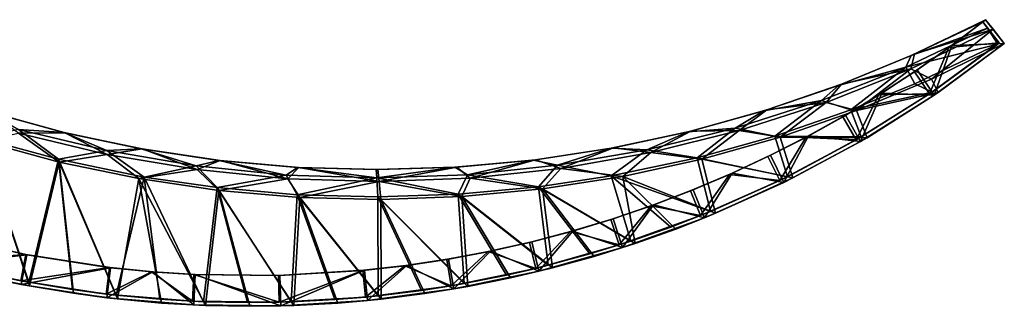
# Model space of a CAD drawing. Header units: metres. Extents: x -1653 to 1, y -1072 to 0.
# Tile 3 of 3: x -826 to 1, y -1072 to -832. Entities that reach past the tile are written whole.
import ezdxf

# ---------------------------------------------------------------- set-up
doc = ezdxf.new("R2010")
doc.units = ezdxf.units.M

msp = doc.modelspace()

# ---------------------------------------------------------------- linework, layer by layer
at = {"layer": 'None'}
for points in [[(-74.240593, -860.516541, -540), (-76.856201, -861.683594, -537), (-17.26041, -833.028503, -537)], [(-76.856201, -861.683594, -537), (-16.901897, -833.481384, -537), (-17.26041, -833.028503, -537)], [(-12.835333, -838.618713, -537), (-16.901897, -833.481384, -537), (-76.856201, -861.683594, -537)], [(-14.549659, -831.619385, -540), (-74.240593, -860.516541, -540), (-17.26041, -833.028503, -537)], [(-74.240593, -860.516541, -540), (-14.549659, -831.619385, -540), (-8.231757, -839.60083, -540)], [(-44.04599, -854.086304, -46.5), (-16.901897, -833.481384, -48), (-45.218269, -854.944946, -48)], [(-16.901897, -833.481384, -48), (-2.975643, -851.074463, -48), (-45.218269, -854.944946, -48)], [(-42.873951, -853.227234, -45), (-14.549659, -831.619385, -45), (-44.04599, -854.086304, -46.5)], [(-14.549659, -831.619385, -45), (-16.901897, -833.481384, -48), (-44.04599, -854.086304, -46.5)], [(1.24132, -851.568176, -45), (-14.549659, -831.619385, -45), (-42.873951, -853.227234, -45)], [(-17.26041, -833.028503, -537), (-16.901897, -833.481384, -537), (-14.549659, -831.619385, -540)], [(-14.549659, -831.619385, -45), (-14.549659, -831.619385, -540), (-16.901897, -833.481384, -48)], [(-14.549659, -831.619385, -540), (-16.901897, -833.481384, -537), (-16.901897, -833.481384, -48)], [(-2.975643, -851.074463, -48), (-16.901897, -833.481384, -48), (-12.835333, -838.618713, -424)], [(-12.835333, -838.618713, -424), (-16.901897, -833.481384, -48), (-16.901897, -833.481384, -537)], [(-16.901897, -833.481384, -537), (-12.835333, -838.618713, -537), (-12.835333, -838.618713, -424)], [(-8.231757, -839.60083, -540), (-14.549659, -831.619385, -540), (-8.231757, -839.60083, -427)], [(-14.549659, -831.619385, -540), (-14.549659, -831.619385, -45), (-8.231757, -839.60083, -427)], [(-8.231757, -839.60083, -427), (-14.549659, -831.619385, -45), (1.24132, -851.568176, -45)], [(-81.560196, -871.402588, -424), (-4.187694, -852.026611, -424), (-12.835333, -838.618713, -424)], [(-12.835333, -838.618713, -537), (-81.560196, -871.402588, -537), (-12.835333, -838.618713, -424)], [(-81.560196, -871.402588, -537), (-81.560196, -871.402588, -424), (-12.835333, -838.618713, -424)], [(-81.560196, -871.402588, -537), (-12.835333, -838.618713, -537), (-76.856201, -861.683594, -537)], [(-77.271774, -872.800598, -427), (-8.231757, -839.60083, -427), (-59.94154, -881.496094, -427)], [(-77.271774, -872.800598, -540), (-8.231757, -839.60083, -540), (-77.271774, -872.800598, -427)], [(-8.231757, -839.60083, -540), (-8.231757, -839.60083, -427), (-77.271774, -872.800598, -427)], [(-77.271774, -872.800598, -540), (-74.240593, -860.516541, -540), (-8.231757, -839.60083, -540)], [(-8.231757, -839.60083, -427), (1.24132, -851.568176, -427), (-59.94154, -881.496094, -427)], [(-2.975643, -851.074463, -424), (-2.975643, -851.074463, -48), (-12.835333, -838.618713, -424)], [(-4.187694, -852.026611, -424), (-3.783516, -851.709412, -424), (-12.835333, -838.618713, -424)], [(-12.835333, -838.618713, -424), (-3.783516, -851.709412, -424), (-3.3795, -851.392029, -424)], [(-3.3795, -851.392029, -424), (-2.975643, -851.074463, -424), (-12.835333, -838.618713, -424)], [(1.24132, -851.568176, -45), (1.24132, -851.568176, -427), (-8.231757, -839.60083, -427)], [(-61.645046, -893.935608, -48), (-2.975643, -851.074463, -48), (-59.428268, -892.430176, -389.574921)], [(-2.975643, -851.074463, -48), (-61.645046, -893.935608, -48), (-45.218269, -854.944946, -48)], [(-59.94154, -881.496094, -427), (1.24132, -851.568176, -427), (-54.339722, -892.577515, -392.251007)], [(-59.428268, -892.430176, -389.574921), (-2.975643, -851.074463, -48), (-4.187694, -852.026611, -424)], [(-57.629456, -894.834778, -45), (-54.339722, -892.577515, -392.251007), (1.24132, -851.568176, -45)], [(-57.629456, -894.834778, -45), (1.24132, -851.568176, -45), (-42.873951, -853.227234, -45)], [(-54.339722, -892.577515, -392.251007), (1.24132, -851.568176, -427), (1.24132, -851.568176, -45)], [(-2.975643, -851.074463, -48), (-3.783516, -851.709412, -424), (-4.187694, -852.026611, -424)], [(-3.3795, -851.392029, -424), (-3.783516, -851.709412, -424), (-2.975643, -851.074463, -48)], [(-2.975643, -851.074463, -424), (-3.3795, -851.392029, -424), (-2.975643, -851.074463, -48)], [(-81.560196, -871.402588, -424), (-73.799309, -885.348022, -424), (-4.187694, -852.026611, -424)], [(-45.218269, -854.944946, -48), (-74.279938, -875.387878, -48), (-44.04599, -854.086304, -46.5)], [(-74.279938, -875.387878, -48), (-73.115959, -874.598999, -46.5), (-44.04599, -854.086304, -46.5)], [(-61.645046, -893.935608, -48), (-74.279938, -875.387878, -48), (-45.218269, -854.944946, -48)], [(-59.428268, -892.430176, -389.574921), (-4.187694, -852.026611, -424), (-73.799309, -885.348022, -424)], [(-44.04599, -854.086304, -46.5), (-73.115959, -874.598999, -46.5), (-42.873951, -853.227234, -45)], [(-73.115959, -874.598999, -46.5), (-71.953285, -873.807739, -45), (-42.873951, -853.227234, -45)], [(-57.629456, -894.834778, -45), (-42.873951, -853.227234, -45), (-71.953285, -873.807739, -45)], [(-135.551285, -885.795959, -540), (-138.053146, -886.73761, -537), (-76.856201, -861.683594, -537)], [(-81.560196, -871.402588, -537), (-76.856201, -861.683594, -537), (-138.053146, -886.73761, -537)], [(-74.240593, -860.516541, -540), (-135.551285, -885.795959, -540), (-76.856201, -861.683594, -537)], [(-135.551285, -885.795959, -540), (-74.240593, -860.516541, -540), (-77.271774, -872.800598, -540)], [(-152.359634, -899.426392, -424), (-127.559563, -907.241211, -424), (-81.560196, -871.402588, -424)], [(-81.560196, -871.402588, -537), (-152.359634, -899.426392, -537), (-81.560196, -871.402588, -424)], [(-152.359634, -899.426392, -537), (-152.359634, -899.426392, -424), (-81.560196, -871.402588, -424)], [(-152.359634, -899.426392, -537), (-81.560196, -871.402588, -537), (-138.053146, -886.73761, -537)], [(-148.420563, -901.201294, -427), (-77.271774, -872.800598, -427), (-122.80999, -907.69873, -427)], [(-148.420563, -901.201294, -540), (-77.271774, -872.800598, -540), (-148.420563, -901.201294, -427)], [(-77.271774, -872.800598, -540), (-77.271774, -872.800598, -427), (-148.420563, -901.201294, -427)], [(-148.420563, -901.201294, -540), (-135.551285, -885.795959, -540), (-77.271774, -872.800598, -540)], [(-127.559563, -907.241211, -424), (-73.799309, -885.348022, -424), (-81.560196, -871.402588, -424)], [(-77.271774, -872.800598, -427), (-59.94154, -881.496094, -427), (-122.80999, -907.69873, -427)], [(-74.279938, -875.387878, -48), (-104.052658, -894.78064, -48), (-73.115959, -874.598999, -46.5)], [(-104.052658, -894.78064, -48), (-102.900414, -894.059998, -46.5), (-73.115959, -874.598999, -46.5)], [(-104.052658, -894.78064, -48), (-74.279938, -875.387878, -48), (-61.645046, -893.935608, -48)], [(-73.115959, -874.598999, -46.5), (-102.900414, -894.059998, -46.5), (-71.953285, -873.807739, -45)], [(-102.900414, -894.059998, -46.5), (-101.75042, -893.334534, -45), (-71.953285, -873.807739, -45)], [(-101.75042, -893.334534, -45), (-57.629456, -894.834778, -45), (-71.953285, -873.807739, -45)], [(-122.80999, -907.69873, -427), (-59.94154, -881.496094, -427), (-54.339722, -892.577515, -392.251007)], [(-198.262695, -907.367432, -540), (-200.633881, -908.101685, -537), (-138.053146, -886.73761, -537)], [(-152.359634, -899.426392, -537), (-138.053146, -886.73761, -537), (-200.633881, -908.101685, -537)], [(-135.551285, -885.795959, -540), (-198.262695, -907.367432, -540), (-138.053146, -886.73761, -537)], [(-198.262695, -907.367432, -540), (-135.551285, -885.795959, -540), (-148.420563, -901.201294, -540)], [(-127.559563, -907.241211, -424), (-59.428268, -892.430176, -389.574921), (-73.799309, -885.348022, -424)], [(-118.950699, -930.020813, -355.814209), (-59.428268, -892.430176, -389.574921), (-127.559563, -907.241211, -424)], [(-122.80999, -907.69873, -427), (-54.339722, -892.577515, -392.251007), (-114.052895, -930.586121, -358.304169)], [(-118.950699, -930.020813, -355.814209), (-61.645046, -893.935608, -48), (-59.428268, -892.430176, -389.574921)], [(-114.052895, -930.586121, -358.304169), (-54.339722, -892.577515, -392.251007), (-57.629456, -894.834778, -45)], [(-224.904388, -922.559692, -424), (-191.606552, -929.26416, -424), (-152.359634, -899.426392, -424)], [(-152.359634, -899.426392, -537), (-224.904388, -922.559692, -537), (-152.359634, -899.426392, -424)], [(-224.904388, -922.559692, -537), (-224.904388, -922.559692, -424), (-152.359634, -899.426392, -424)], [(-224.904388, -922.559692, -537), (-152.359634, -899.426392, -537), (-200.633881, -908.101685, -537)], [(-221.344986, -924.669983, -427), (-148.420563, -901.201294, -427), (-187.137451, -930.081787, -427)], [(-221.344986, -924.669983, -540), (-148.420563, -901.201294, -540), (-221.344986, -924.669983, -427)], [(-148.420563, -901.201294, -540), (-148.420563, -901.201294, -427), (-221.344986, -924.669983, -427)], [(-221.344986, -924.669983, -540), (-198.262695, -907.367432, -540), (-148.420563, -901.201294, -540)], [(-191.606552, -929.26416, -424), (-127.559563, -907.241211, -424), (-152.359634, -899.426392, -424)], [(-148.420563, -901.201294, -427), (-122.80999, -907.69873, -427), (-187.137451, -930.081787, -427)], [(-104.052658, -894.78064, -48), (-134.498505, -913.098572, -48), (-102.900414, -894.059998, -46.5)], [(-134.498505, -913.098572, -48), (-133.362625, -912.442871, -46.5), (-102.900414, -894.059998, -46.5)], [(-123.222488, -932.50238, -48), (-134.498505, -913.098572, -48), (-104.052658, -894.78064, -48)], [(-102.900414, -894.059998, -46.5), (-133.362625, -912.442871, -46.5), (-101.75042, -893.334534, -45)], [(-133.362625, -912.442871, -46.5), (-132.227173, -911.782654, -45), (-101.75042, -893.334534, -45)], [(-132.227173, -911.782654, -45), (-119.443855, -933.780212, -45), (-101.75042, -893.334534, -45)], [(-123.222488, -932.50238, -48), (-61.645046, -893.935608, -48), (-118.950699, -930.020813, -355.814209)], [(-123.222488, -932.50238, -48), (-104.052658, -894.78064, -48), (-61.645046, -893.935608, -48)], [(-119.443855, -933.780212, -45), (-57.629456, -894.834778, -45), (-101.75042, -893.334534, -45)], [(-119.443855, -933.780212, -45), (-114.052895, -930.586121, -358.304169), (-57.629456, -894.834778, -45)], [(-851.705872, -909.017456, -540), (-852.253662, -908.850037, -537), (-788.47113, -926.301758, -537)], [(-852.253662, -908.850037, -537), (-826.642151, -923.616577, -537), (-788.47113, -926.301758, -537)], [(-787.728699, -926.481018, -540), (-851.705872, -909.017456, -540), (-788.47113, -926.301758, -537)], [(-851.705872, -909.017456, -540), (-787.728699, -926.481018, -540), (-826.695496, -926.715149, -540)], [(-262.150818, -925.15387, -540), (-264.37616, -925.69989, -537), (-200.633881, -908.101685, -537)], [(-224.904388, -922.559692, -537), (-200.633881, -908.101685, -537), (-264.37616, -925.69989, -537)], [(-198.262695, -907.367432, -540), (-262.150818, -925.15387, -540), (-200.633881, -908.101685, -537)], [(-262.150818, -925.15387, -540), (-198.262695, -907.367432, -540), (-221.344986, -924.669983, -540)], [(-191.606552, -929.26416, -424), (-118.950699, -930.020813, -355.814209), (-127.559563, -907.241211, -424)], [(-187.137451, -930.081787, -427), (-122.80999, -907.69873, -427), (-114.052895, -930.586121, -358.304169)], [(-134.498505, -913.098572, -48), (-165.57869, -930.318176, -48), (-133.362625, -912.442871, -46.5)], [(-165.57869, -930.318176, -48), (-164.463699, -929.724121, -46.5), (-133.362625, -912.442871, -46.5)], [(-165.57869, -930.318176, -48), (-134.498505, -913.098572, -48), (-123.222488, -932.50238, -48)], [(-133.362625, -912.442871, -46.5), (-164.463699, -929.724121, -46.5), (-132.227173, -911.782654, -45)], [(-164.463699, -929.724121, -46.5), (-163.344543, -929.128357, -45), (-132.227173, -911.782654, -45)], [(-119.443855, -933.780212, -45), (-132.227173, -911.782654, -45), (-163.344543, -929.128357, -45)], [(-858.484436, -930.876343, -424), (-793.150757, -948.715088, -424), (-826.642151, -923.616577, -424)], [(-826.642151, -923.616577, -424), (-793.150757, -948.715088, -424), (-752.626221, -941.491943, -424)], [(-752.626221, -941.491943, -537), (-826.642151, -923.616577, -537), (-752.626221, -941.491943, -424)], [(-826.642151, -923.616577, -537), (-826.642151, -923.616577, -424), (-752.626221, -941.491943, -424)], [(-826.642151, -923.616577, -537), (-752.626221, -941.491943, -537), (-788.47113, -926.301758, -537)], [(-326.987427, -939.091736, -540), (-329.053558, -939.469666, -537), (-264.37616, -925.69989, -537)], [(-298.857117, -940.694946, -537), (-264.37616, -925.69989, -537), (-329.053558, -939.469666, -537)], [(-262.150818, -925.15387, -540), (-326.987427, -939.091736, -540), (-264.37616, -925.69989, -537)], [(-326.987427, -939.091736, -540), (-262.150818, -925.15387, -540), (-295.703613, -943.09668, -540)], [(-298.857117, -940.694946, -424), (-256.849274, -947.417603, -424), (-224.904388, -922.559692, -424)], [(-224.904388, -922.559692, -537), (-298.857117, -940.694946, -537), (-224.904388, -922.559692, -424)], [(-298.857117, -940.694946, -537), (-298.857117, -940.694946, -424), (-224.904388, -922.559692, -424)], [(-298.857117, -940.694946, -537), (-224.904388, -922.559692, -537), (-264.37616, -925.69989, -537)], [(-295.703613, -943.09668, -427), (-221.344986, -924.669983, -427), (-252.692062, -948.564636, -427)], [(-295.703613, -943.09668, -540), (-221.344986, -924.669983, -540), (-295.703613, -943.09668, -427)], [(-221.344986, -924.669983, -540), (-221.344986, -924.669983, -427), (-295.703613, -943.09668, -427)], [(-295.703613, -943.09668, -540), (-262.150818, -925.15387, -540), (-221.344986, -924.669983, -540)], [(-256.849274, -947.417603, -424), (-191.606552, -929.26416, -424), (-224.904388, -922.559692, -424)], [(-221.344986, -924.669983, -427), (-187.137451, -930.081787, -427), (-252.692062, -948.564636, -427)], [(-858.484436, -930.876343, -424), (-854.371216, -1044.499878, -121.540092), (-818.023071, -1051.929443, -126.726906)], [(-858.484436, -930.876343, -424), (-818.023071, -1051.929443, -126.726906), (-793.150757, -948.715088, -424)], [(-858.15033, -933.188538, -427), (-826.695496, -926.715149, -427), (-792.427368, -951.063599, -427)], [(-858.15033, -933.188538, -427), (-817.349243, -1054.962036, -127.507149), (-853.937195, -1047.51123, -122.285492)], [(-858.15033, -933.188538, -427), (-792.427368, -951.063599, -427), (-817.349243, -1054.962036, -127.507149)], [(-826.695496, -926.715149, -540), (-787.728699, -926.481018, -540), (-752.21405, -944.639038, -540)], [(-826.695496, -926.715149, -427), (-752.21405, -944.639038, -427), (-792.427368, -951.063599, -427)], [(-826.695496, -926.715149, -540), (-752.21405, -944.639038, -540), (-826.695496, -926.715149, -427)], [(-752.21405, -944.639038, -540), (-752.21405, -944.639038, -427), (-826.695496, -926.715149, -427)], [(-787.728699, -926.481018, -540), (-788.47113, -926.301758, -537), (-723.762268, -939.922974, -537)], [(-788.47113, -926.301758, -537), (-752.626221, -941.491943, -537), (-723.762268, -939.922974, -537)], [(-722.82251, -940.091309, -540), (-787.728699, -926.481018, -540), (-723.762268, -939.922974, -537)], [(-787.728699, -926.481018, -540), (-722.82251, -940.091309, -540), (-752.21405, -944.639038, -540)], [(-256.849274, -947.417603, -424), (-180.971252, -963.428223, -323.812592), (-191.606552, -929.26416, -424)], [(-252.692062, -948.564636, -427), (-187.137451, -930.081787, -427), (-176.319489, -964.397827, -326.110626)], [(-165.57869, -930.318176, -48), (-197.253632, -946.417664, -48), (-164.463699, -929.724121, -46.5)], [(-197.253632, -946.417664, -48), (-196.162292, -945.883911, -46.5), (-164.463699, -929.724121, -46.5)], [(-187.394226, -966.578247, -48), (-197.253632, -946.417664, -48), (-165.57869, -930.318176, -48)], [(-164.463699, -929.724121, -46.5), (-196.162292, -945.883911, -46.5), (-163.344543, -929.128357, -45)], [(-196.162292, -945.883911, -46.5), (-195.062637, -945.349548, -45), (-163.344543, -929.128357, -45)], [(-183.8853, -968.205017, -45), (-163.344543, -929.128357, -45), (-195.062637, -945.349548, -45)], [(-180.971252, -963.428223, -323.812592), (-118.950699, -930.020813, -355.814209), (-191.606552, -929.26416, -424)], [(-187.394226, -966.578247, -48), (-165.57869, -930.318176, -48), (-123.222488, -932.50238, -48)], [(-187.394226, -966.578247, -48), (-123.222488, -932.50238, -48), (-180.971252, -963.428223, -323.812592)], [(-187.137451, -930.081787, -427), (-114.052895, -930.586121, -358.304169), (-176.319489, -964.397827, -326.110626)], [(-183.8853, -968.205017, -45), (-119.443855, -933.780212, -45), (-163.344543, -929.128357, -45)], [(-183.8853, -968.205017, -45), (-176.319489, -964.397827, -326.110626), (-119.443855, -933.780212, -45)], [(-180.971252, -963.428223, -323.812592), (-123.222488, -932.50238, -48), (-118.950699, -930.020813, -355.814209)], [(-176.319489, -964.397827, -326.110626), (-114.052895, -930.586121, -358.304169), (-119.443855, -933.780212, -45)], [(-793.150757, -948.715088, -424), (-721.05896, -963.638916, -424), (-752.626221, -941.491943, -424)], [(-752.626221, -941.491943, -537), (-677.564087, -954.28125, -537), (-723.762268, -939.922974, -537)], [(-752.626221, -941.491943, -424), (-721.05896, -963.638916, -424), (-677.564087, -954.28125, -424)], [(-677.564087, -954.28125, -537), (-752.626221, -941.491943, -537), (-677.564087, -954.28125, -424)], [(-752.626221, -941.491943, -537), (-752.626221, -941.491943, -424), (-677.564087, -954.28125, -424)], [(-752.21405, -944.639038, -540), (-722.82251, -940.091309, -540), (-676.681213, -957.42749, -540)], [(-722.82251, -940.091309, -540), (-723.762268, -939.922974, -537), (-658.356934, -949.665222, -537)], [(-723.762268, -939.922974, -537), (-677.564087, -954.28125, -537), (-658.356934, -949.665222, -537)], [(-657.219177, -949.799561, -540), (-722.82251, -940.091309, -540), (-658.356934, -949.665222, -537)], [(-722.82251, -940.091309, -540), (-657.219177, -949.799561, -540), (-676.681213, -957.42749, -540)], [(-392.540924, -949.131226, -540), (-394.43634, -949.362122, -537), (-329.053558, -939.469666, -537)], [(-373.873871, -953.747803, -537), (-329.053558, -939.469666, -537), (-394.43634, -949.362122, -537)], [(-326.987427, -939.091736, -540), (-392.540924, -949.131226, -540), (-329.053558, -939.469666, -537)], [(-392.540924, -949.131226, -540), (-326.987427, -939.091736, -540), (-371.148285, -956.395203, -540)], [(-373.873871, -953.747803, -537), (-298.857117, -940.694946, -537), (-329.053558, -939.469666, -537)], [(-373.873871, -953.747803, -424), (-328.901031, -962.695984, -424), (-298.857117, -940.694946, -424)], [(-298.857117, -940.694946, -537), (-373.873871, -953.747803, -537), (-298.857117, -940.694946, -424)], [(-373.873871, -953.747803, -537), (-373.873871, -953.747803, -424), (-298.857117, -940.694946, -424)], [(-371.148285, -956.395203, -540), (-326.987427, -939.091736, -540), (-295.703613, -943.09668, -540)], [(-328.901031, -962.695984, -424), (-256.849274, -947.417603, -424), (-298.857117, -940.694946, -424)], [(-818.023071, -1051.929443, -126.726906), (-781.374939, -1058.037476, -132.601028), (-793.150757, -948.715088, -424)], [(-793.150757, -948.715088, -424), (-781.374939, -1058.037476, -132.601028), (-744.637207, -1062.79187, -139.130707)], [(-793.150757, -948.715088, -424), (-744.637207, -1062.79187, -139.130707), (-721.05896, -963.638916, -424)], [(-792.427368, -951.063599, -427), (-752.21405, -944.639038, -427), (-725.750244, -964.96283, -427)], [(-752.21405, -944.639038, -427), (-676.681213, -957.42749, -427), (-725.750244, -964.96283, -427)], [(-752.21405, -944.639038, -540), (-676.681213, -957.42749, -540), (-752.21405, -944.639038, -427)], [(-676.681213, -957.42749, -540), (-676.681213, -957.42749, -427), (-752.21405, -944.639038, -427)], [(-677.564087, -954.28125, -537), (-601.80481, -961.924927, -537), (-658.356934, -949.665222, -537)], [(-676.681213, -957.42749, -540), (-657.219177, -949.799561, -540), (-600.450684, -965.02063, -540)], [(-657.219177, -949.799561, -540), (-658.356934, -949.665222, -537), (-592.487366, -955.494019, -537)], [(-658.356934, -949.665222, -537), (-601.80481, -961.924927, -537), (-592.487366, -955.494019, -537)], [(-591.153015, -955.571289, -540), (-657.219177, -949.799561, -540), (-592.487366, -955.494019, -537)], [(-657.219177, -949.799561, -540), (-591.153015, -955.571289, -540), (-600.450684, -965.02063, -540)], [(-458.577087, -955.236511, -540), (-460.292328, -955.342163, -537), (-394.43634, -949.362122, -537)], [(-449.605804, -961.657654, -537), (-394.43634, -949.362122, -537), (-460.292328, -955.342163, -537)], [(-392.540924, -949.131226, -540), (-458.577087, -955.236511, -540), (-394.43634, -949.362122, -537)], [(-458.577087, -955.236511, -540), (-392.540924, -949.131226, -540), (-447.325745, -964.503296, -540)], [(-449.605804, -961.657654, -537), (-373.873871, -953.747803, -537), (-394.43634, -949.362122, -537)], [(-447.325745, -964.503296, -540), (-392.540924, -949.131226, -540), (-371.148285, -956.395203, -540)], [(-371.148285, -956.395203, -427), (-295.703613, -943.09668, -427), (-319.237579, -963.080688, -427)], [(-371.148285, -956.395203, -540), (-295.703613, -943.09668, -540), (-371.148285, -956.395203, -427)], [(-295.703613, -943.09668, -540), (-295.703613, -943.09668, -427), (-371.148285, -956.395203, -427)], [(-328.901031, -962.695984, -424), (-245.621368, -992.658142, -293.483765), (-256.849274, -947.417603, -424)], [(-295.703613, -943.09668, -427), (-252.692062, -948.564636, -427), (-319.237579, -963.080688, -427)], [(-319.237579, -963.080688, -427), (-252.692062, -948.564636, -427), (-241.270386, -994.052673, -295.562714)], [(-245.621368, -992.658142, -293.483765), (-180.971252, -963.428223, -323.812592), (-256.849274, -947.417603, -424)], [(-252.692062, -948.564636, -427), (-176.319489, -964.397827, -326.110626), (-241.270386, -994.052673, -295.562714)], [(-197.253632, -946.417664, -48), (-229.482941, -961.376526, -48), (-196.162292, -945.883911, -46.5)], [(-229.482941, -961.376526, -48), (-228.416931, -960.902649, -46.5), (-196.162292, -945.883911, -46.5)], [(-229.482941, -961.376526, -48), (-197.253632, -946.417664, -48), (-187.394226, -966.578247, -48)], [(-196.162292, -945.883911, -46.5), (-228.416931, -960.902649, -46.5), (-195.062637, -945.349548, -45)], [(-228.416931, -960.902649, -46.5), (-227.340866, -960.425354, -45), (-195.062637, -945.349548, -45)], [(-227.340866, -960.425354, -45), (-183.8853, -968.205017, -45), (-195.062637, -945.349548, -45)], [(-792.427368, -951.063599, -427), (-780.528931, -1061.092773, -133.398483), (-817.349243, -1054.962036, -127.507149)], [(-780.528931, -1061.092773, -133.398483), (-792.427368, -951.063599, -427), (-743.642639, -1065.873657, -139.936584)], [(-792.427368, -951.063599, -427), (-725.750244, -964.96283, -427), (-743.642639, -1065.873657, -139.936584)], [(-725.750244, -964.96283, -427), (-676.681213, -957.42749, -427), (-658.359314, -974.836182, -427)], [(-721.05896, -963.638916, -424), (-659.950439, -972.52179, -424), (-677.564087, -954.28125, -424)], [(-677.564087, -954.28125, -424), (-659.950439, -972.52179, -424), (-601.80481, -961.924927, -424)], [(-601.80481, -961.924927, -537), (-677.564087, -954.28125, -537), (-601.80481, -961.924927, -424)], [(-677.564087, -954.28125, -537), (-677.564087, -954.28125, -424), (-601.80481, -961.924927, -424)], [(-676.681213, -957.42749, -427), (-600.450684, -965.02063, -427), (-658.359314, -974.836182, -427)], [(-676.681213, -957.42749, -540), (-600.450684, -965.02063, -540), (-676.681213, -957.42749, -427)], [(-600.450684, -965.02063, -540), (-600.450684, -965.02063, -427), (-676.681213, -957.42749, -427)], [(-601.80481, -961.924927, -537), (-525.700745, -964.387573, -537), (-592.487366, -955.494019, -537)], [(-600.450684, -965.02063, -540), (-591.153015, -955.571289, -540), (-523.879395, -967.382935, -540)], [(-591.153015, -955.571289, -540), (-592.487366, -955.494019, -537), (-526.387573, -957.38855, -537)], [(-592.487366, -955.494019, -537), (-525.700745, -964.387573, -537), (-526.387573, -957.38855, -537)], [(-524.860046, -957.385742, -540), (-591.153015, -955.571289, -540), (-526.387573, -957.38855, -537)], [(-591.153015, -955.571289, -540), (-524.860046, -957.385742, -540), (-523.879395, -967.382935, -540)], [(-524.860046, -957.385742, -540), (-526.387573, -957.38855, -537), (-460.292328, -955.342163, -537)], [(-525.700745, -964.387573, -537), (-460.292328, -955.342163, -537), (-526.387573, -957.38855, -537)], [(-525.700745, -964.387573, -537), (-449.605804, -961.657654, -537), (-460.292328, -955.342163, -537)], [(-458.577087, -955.236511, -540), (-524.860046, -957.385742, -540), (-460.292328, -955.342163, -537)], [(-523.879395, -967.382935, -540), (-524.860046, -957.385742, -540), (-458.577087, -955.236511, -540)], [(-523.879395, -967.382935, -540), (-458.577087, -955.236511, -540), (-447.325745, -964.503296, -540)], [(-449.605804, -961.657654, -424), (-389.936676, -971.869019, -424), (-373.873871, -953.747803, -424)], [(-373.873871, -953.747803, -537), (-449.605804, -961.657654, -537), (-373.873871, -953.747803, -424)], [(-449.605804, -961.657654, -537), (-449.605804, -961.657654, -424), (-373.873871, -953.747803, -424)], [(-447.325745, -964.503296, -427), (-371.148285, -956.395203, -427), (-386.53421, -973.577637, -427)], [(-447.325745, -964.503296, -540), (-371.148285, -956.395203, -540), (-447.325745, -964.503296, -427)], [(-371.148285, -956.395203, -540), (-371.148285, -956.395203, -427), (-447.325745, -964.503296, -427)], [(-389.936676, -971.869019, -424), (-328.901031, -962.695984, -424), (-373.873871, -953.747803, -424)], [(-371.148285, -956.395203, -427), (-319.237579, -963.080688, -427), (-386.53421, -973.577637, -427)], [(-744.637207, -1062.79187, -139.130707), (-707.904236, -1066.194824, -146.296143), (-721.05896, -963.638916, -424)], [(-743.642639, -1065.873657, -139.936584), (-725.750244, -964.96283, -427), (-706.540466, -1069.310791, -147.157333)], [(-725.750244, -964.96283, -427), (-669.534851, -1071.366333, -155.007553), (-706.540466, -1069.310791, -147.157333)], [(-725.750244, -964.96283, -427), (-658.359314, -974.836182, -427), (-669.534851, -1071.366333, -155.007553)], [(-721.05896, -963.638916, -424), (-707.904236, -1066.194824, -146.296143), (-671.199585, -1068.259766, -154.089554)], [(-721.05896, -963.638916, -424), (-671.199585, -1068.259766, -154.089554), (-659.950439, -972.52179, -424)], [(-659.950439, -972.52179, -424), (-592.549316, -978.414612, -424), (-601.80481, -961.924927, -424)], [(-658.359314, -974.836182, -427), (-600.450684, -965.02063, -427), (-590.497375, -980.647949, -427)], [(-601.80481, -961.924927, -424), (-592.549316, -978.414612, -424), (-525.700745, -964.387573, -424)], [(-525.700745, -964.387573, -537), (-601.80481, -961.924927, -537), (-525.700745, -964.387573, -424)], [(-601.80481, -961.924927, -537), (-601.80481, -961.924927, -424), (-525.700745, -964.387573, -424)], [(-600.450684, -965.02063, -427), (-523.879395, -967.382935, -427), (-590.497375, -980.647949, -427)], [(-600.450684, -965.02063, -540), (-523.879395, -967.382935, -540), (-600.450684, -965.02063, -427)], [(-523.879395, -967.382935, -540), (-523.879395, -967.382935, -427), (-600.450684, -965.02063, -427)], [(-592.549316, -978.414612, -424), (-524.924133, -980.271851, -424), (-525.700745, -964.387573, -424)], [(-590.497375, -980.647949, -427), (-523.879395, -967.382935, -427), (-522.408936, -982.377136, -427)], [(-525.700745, -964.387573, -424), (-457.308685, -978.087708, -424), (-449.605804, -961.657654, -424)], [(-449.605804, -961.657654, -537), (-525.700745, -964.387573, -537), (-449.605804, -961.657654, -424)], [(-525.700745, -964.387573, -537), (-525.700745, -964.387573, -424), (-449.605804, -961.657654, -424)], [(-525.700745, -964.387573, -424), (-524.924133, -980.271851, -424), (-457.308685, -978.087708, -424)], [(-523.879395, -967.382935, -427), (-447.325745, -964.503296, -427), (-454.339447, -980.017517, -427)], [(-523.879395, -967.382935, -540), (-447.325745, -964.503296, -540), (-523.879395, -967.382935, -427)], [(-447.325745, -964.503296, -540), (-447.325745, -964.503296, -427), (-523.879395, -967.382935, -427)], [(-523.879395, -967.382935, -427), (-454.339447, -980.017517, -427), (-522.408936, -982.377136, -427)], [(-457.308685, -978.087708, -424), (-389.936676, -971.869019, -424), (-449.605804, -961.657654, -424)], [(-447.325745, -964.503296, -427), (-386.53421, -973.577637, -427), (-454.339447, -980.017517, -427)], [(-389.936676, -971.869019, -424), (-312.508759, -1017.432007, -265.012115), (-328.901031, -962.695984, -424)], [(-386.53421, -973.577637, -427), (-319.237579, -963.080688, -427), (-308.718048, -1019.322266, -266.770386)], [(-312.508759, -1017.432007, -265.012115), (-278.764526, -1005.60022, -279.024933), (-328.901031, -962.695984, -424)], [(-328.901031, -962.695984, -424), (-278.764526, -1005.60022, -279.024933), (-245.621368, -992.658142, -293.483765)], [(-308.718048, -1019.322266, -266.770386), (-319.237579, -963.080688, -427), (-274.690613, -1007.25061, -280.940582)], [(-319.237579, -963.080688, -427), (-241.270386, -994.052673, -295.562714), (-274.690613, -1007.25061, -280.940582)], [(-229.482941, -961.376526, -48), (-262.225586, -975.175598, -48), (-228.416931, -960.902649, -46.5)], [(-262.225586, -975.175598, -48), (-261.186096, -974.76062, -46.5), (-228.416931, -960.902649, -46.5)], [(-253.833282, -995.989685, -48), (-262.225586, -975.175598, -48), (-229.482941, -961.376526, -48)], [(-228.416931, -960.902649, -46.5), (-261.186096, -974.76062, -46.5), (-227.340866, -960.425354, -45)], [(-261.186096, -974.76062, -46.5), (-260.137878, -974.336548, -45), (-227.340866, -960.425354, -45)], [(-260.137878, -974.336548, -45), (-250.623749, -997.932922, -45), (-227.340866, -960.425354, -45)], [(-253.833282, -995.989685, -48), (-229.482941, -961.376526, -48), (-187.394226, -966.578247, -48)], [(-253.833282, -995.989685, -48), (-187.394226, -966.578247, -48), (-245.621368, -992.658142, -293.483765)], [(-250.623749, -997.932922, -45), (-183.8853, -968.205017, -45), (-227.340866, -960.425354, -45)], [(-245.621368, -992.658142, -293.483765), (-187.394226, -966.578247, -48), (-180.971252, -963.428223, -323.812592)], [(-241.270386, -994.052673, -295.562714), (-176.319489, -964.397827, -326.110626), (-183.8853, -968.205017, -45)], [(-671.199585, -1068.259766, -154.089554), (-634.352173, -1068.998047, -162.550705), (-659.950439, -972.52179, -424)], [(-658.359314, -974.836182, -427), (-632.40094, -1072.060669, -163.53624), (-669.534851, -1071.366333, -155.007553)], [(-659.950439, -972.52179, -424), (-634.352173, -1068.998047, -162.550705), (-597.646423, -1068.406982, -171.617661)], [(-659.950439, -972.52179, -424), (-597.646423, -1068.406982, -171.617661), (-592.549316, -978.414612, -424)], [(-632.40094, -1072.060669, -163.53624), (-658.359314, -974.836182, -427), (-595.450195, -1071.397949, -172.67244)], [(-658.359314, -974.836182, -427), (-590.497375, -980.647949, -427), (-595.450195, -1071.397949, -172.67244)], [(-457.308685, -978.087708, -424), (-381.827789, -1037.679932, -238.335938), (-389.936676, -971.869019, -424)], [(-454.339447, -980.017517, -427), (-386.53421, -973.577637, -427), (-378.181, -1039.864746, -239.971573)], [(-381.827789, -1037.679932, -238.335938), (-346.902679, -1028.145752, -251.431473), (-389.936676, -971.869019, -424)], [(-389.936676, -971.869019, -424), (-346.902679, -1028.145752, -251.431473), (-312.508759, -1017.432007, -265.012115)], [(-386.53421, -973.577637, -427), (-343.188507, -1030.189697, -253.124344), (-378.181, -1039.864746, -239.971573)], [(-343.188507, -1030.189697, -253.124344), (-386.53421, -973.577637, -427), (-308.718048, -1019.322266, -266.770386)], [(-262.225586, -975.175598, -48), (-295.439819, -987.797363, -48), (-261.186096, -974.76062, -46.5)], [(-295.439819, -987.797363, -48), (-294.428314, -987.438293, -46.5), (-261.186096, -974.76062, -46.5)], [(-295.439819, -987.797363, -48), (-262.225586, -975.175598, -48), (-253.833282, -995.989685, -48)], [(-261.186096, -974.76062, -46.5), (-294.428314, -987.438293, -46.5), (-260.137878, -974.336548, -45)], [(-294.428314, -987.438293, -46.5), (-293.411652, -987.065308, -45), (-260.137878, -974.336548, -45)], [(-250.623749, -997.932922, -45), (-260.137878, -974.336548, -45), (-293.411652, -987.065308, -45)], [(-250.623749, -997.932922, -45), (-241.270386, -994.052673, -295.562714), (-183.8853, -968.205017, -45)], [(-597.646423, -1068.406982, -171.617661), (-561.040222, -1066.49646, -181.300659), (-592.549316, -978.414612, -424)], [(-595.450195, -1071.397949, -172.67244), (-590.497375, -980.647949, -427), (-558.602417, -1069.394043, -182.433334)], [(-592.549316, -978.414612, -424), (-561.040222, -1066.49646, -181.300659), (-524.682678, -1063.285767, -191.559982)], [(-592.549316, -978.414612, -424), (-524.682678, -1063.285767, -191.559982), (-524.924133, -980.271851, -424)], [(-590.497375, -980.647949, -427), (-522.020264, -1066.073486, -192.773865), (-558.602417, -1069.394043, -182.433334)], [(-590.497375, -980.647949, -427), (-522.408936, -982.377136, -427), (-522.020264, -1066.073486, -192.773865)], [(-524.924133, -980.271851, -424), (-452.359528, -1052.953369, -213.919937), (-457.308685, -978.087708, -424)], [(-524.682678, -1063.285767, -191.559982), (-488.345032, -1058.756714, -202.464813), (-524.924133, -980.271851, -424)], [(-524.924133, -980.271851, -424), (-488.345032, -1058.756714, -202.464813), (-452.359528, -1052.953369, -213.919937)], [(-522.408936, -982.377136, -427), (-454.339447, -980.017517, -427), (-449.372009, -1055.499878, -215.275421)], [(-522.408936, -982.377136, -427), (-485.520355, -1061.428223, -203.747437), (-522.020264, -1066.073486, -192.773865)], [(-485.520355, -1061.428223, -203.747437), (-522.408936, -982.377136, -427), (-449.372009, -1055.499878, -215.275421)], [(-452.359528, -1052.953369, -213.919937), (-416.873749, -1045.923584, -225.872284), (-457.308685, -978.087708, -424)], [(-457.308685, -978.087708, -424), (-416.873749, -1045.923584, -225.872284), (-381.827789, -1037.679932, -238.335938)], [(-449.372009, -1055.499878, -215.275421), (-454.339447, -980.017517, -427), (-413.558533, -1048.300781, -227.36171)], [(-454.339447, -980.017517, -427), (-378.181, -1039.864746, -239.971573), (-413.558533, -1048.300781, -227.36171)], [(-295.439819, -987.797363, -48), (-329.083344, -999.225708, -48), (-294.428314, -987.438293, -46.5)], [(-329.083344, -999.225708, -48), (-328.102112, -998.916016, -46.5), (-294.428314, -987.438293, -46.5)], [(-322.201141, -1020.58667, -48), (-329.083344, -999.225708, -48), (-295.439819, -987.797363, -48)], [(-294.428314, -987.438293, -46.5), (-328.102112, -998.916016, -46.5), (-293.411652, -987.065308, -45)], [(-328.102112, -998.916016, -46.5), (-327.119568, -998.595215, -45), (-293.411652, -987.065308, -45)], [(-319.317413, -1022.811646, -45), (-293.411652, -987.065308, -45), (-327.119568, -998.595215, -45)], [(-322.201141, -1020.58667, -48), (-295.439819, -987.797363, -48), (-253.833282, -995.989685, -48)], [(-319.317413, -1022.811646, -45), (-250.623749, -997.932922, -45), (-293.411652, -987.065308, -45)], [(-329.083344, -999.225708, -48), (-363.113312, -1009.446106, -48), (-328.102112, -998.916016, -46.5)], [(-363.113312, -1009.446106, -48), (-362.165955, -1009.174194, -46.5), (-328.102112, -998.916016, -46.5)], [(-363.113312, -1009.446106, -48), (-329.083344, -999.225708, -48), (-322.201141, -1020.58667, -48)], [(-328.102112, -998.916016, -46.5), (-362.165955, -1009.174194, -46.5), (-327.119568, -998.595215, -45)], [(-362.165955, -1009.174194, -46.5), (-361.218475, -1008.911682, -45), (-327.119568, -998.595215, -45)], [(-361.218475, -1008.911682, -45), (-319.317413, -1022.811646, -45), (-327.119568, -998.595215, -45)], [(-322.201141, -1020.58667, -48), (-253.833282, -995.989685, -48), (-278.764526, -1005.60022, -279.024933)], [(-319.317413, -1022.811646, -45), (-274.690613, -1007.25061, -280.940582), (-250.623749, -997.932922, -45)], [(-278.764526, -1005.60022, -279.024933), (-253.833282, -995.989685, -48), (-245.621368, -992.658142, -293.483765)], [(-274.690613, -1007.25061, -280.940582), (-241.270386, -994.052673, -295.562714), (-250.623749, -997.932922, -45)], [(-312.508759, -1017.432007, -265.012115), (-322.201141, -1020.58667, -48), (-278.764526, -1005.60022, -279.024933)], [(-319.317413, -1022.811646, -45), (-308.718048, -1019.322266, -266.770386), (-274.690613, -1007.25061, -280.940582)], [(-895.782043, -1037.436523, -45), (-819.776855, -1028.761108, -45), (-889.217896, -1012.855652, -45)], [(-889.761292, -1012.710388, -48), (-820.513428, -1028.619629, -48), (-895.551453, -1034.392822, -48)], [(-820.513428, -1028.619629, -48), (-889.761292, -1012.710388, -48), (-819.776855, -1028.761108, -45)], [(-819.776855, -1028.761108, -45), (-889.761292, -1012.710388, -48), (-889.217896, -1012.855652, -45)], [(-363.113312, -1009.446106, -48), (-397.486328, -1018.445557, -48), (-362.165955, -1009.174194, -46.5)], [(-397.486328, -1018.445557, -48), (-396.576935, -1018.198975, -46.5), (-362.165955, -1009.174194, -46.5)], [(-392.149475, -1040.244019, -48), (-397.486328, -1018.445557, -48), (-363.113312, -1009.446106, -48)], [(-362.165955, -1009.174194, -46.5), (-396.576935, -1018.198975, -46.5), (-361.218475, -1008.911682, -45)], [(-396.576935, -1018.198975, -46.5), (-395.664703, -1018.001343, -45), (-361.218475, -1008.911682, -45)], [(-395.664703, -1018.001343, -45), (-389.614441, -1042.713745, -45), (-361.218475, -1008.911682, -45)], [(-392.149475, -1040.244019, -48), (-363.113312, -1009.446106, -48), (-322.201141, -1020.58667, -48)], [(-389.614441, -1042.713745, -45), (-319.317413, -1022.811646, -45), (-361.218475, -1008.911682, -45)], [(-397.486328, -1018.445557, -48), (-432.15863, -1026.212524, -48), (-396.576935, -1018.198975, -46.5)], [(-432.15863, -1026.212524, -48), (-431.290039, -1025.985229, -46.5), (-396.576935, -1018.198975, -46.5)], [(-432.15863, -1026.212524, -48), (-397.486328, -1018.445557, -48), (-392.149475, -1040.244019, -48)], [(-396.576935, -1018.198975, -46.5), (-431.290039, -1025.985229, -46.5), (-395.664703, -1018.001343, -45)], [(-431.290039, -1025.985229, -46.5), (-430.414124, -1025.852661, -45), (-395.664703, -1018.001343, -45)], [(-389.614441, -1042.713745, -45), (-395.664703, -1018.001343, -45), (-430.414124, -1025.852661, -45)], [(-392.149475, -1040.244019, -48), (-322.201141, -1020.58667, -48), (-346.902679, -1028.145752, -251.431473)], [(-389.614441, -1042.713745, -45), (-343.188507, -1030.189697, -253.124344), (-319.317413, -1022.811646, -45)], [(-322.201141, -1020.58667, -48), (-312.508759, -1017.432007, -265.012115), (-346.902679, -1028.145752, -251.431473)], [(-343.188507, -1030.189697, -253.124344), (-308.718048, -1019.322266, -266.770386), (-319.317413, -1022.811646, -45)], [(-895.782043, -1037.436523, -45), (-824.566284, -1053.748413, -45), (-819.776855, -1028.761108, -45)], [(-895.551453, -1034.392822, -48), (-820.513428, -1028.619629, -48), (-824.738098, -1050.660645, -48)], [(-820.513428, -1028.619629, -48), (-750.307129, -1039.548828, -48), (-824.738098, -1050.660645, -48)], [(-824.566284, -1053.748413, -45), (-749.37616, -1039.659424, -45), (-819.776855, -1028.761108, -45)], [(-750.307129, -1039.548828, -48), (-820.513428, -1028.619629, -48), (-749.839966, -1039.609375, -46.5)], [(-749.839966, -1039.609375, -46.5), (-820.513428, -1028.619629, -48), (-819.776855, -1028.761108, -45)], [(-819.776855, -1028.761108, -45), (-749.37616, -1039.659424, -45), (-749.839966, -1039.609375, -46.5)], [(-467.086029, -1032.737183, -48), (-502.22406, -1038.011108, -48), (-466.26001, -1032.528687, -46.5)], [(-502.22406, -1038.011108, -48), (-501.44165, -1037.824829, -46.5), (-466.26001, -1032.528687, -46.5)], [(-502.22406, -1038.011108, -48), (-467.086029, -1032.737183, -48), (-463.321869, -1054.86145, -48)], [(-466.26001, -1032.528687, -46.5), (-501.44165, -1037.824829, -46.5), (-465.422211, -1032.455566, -45)], [(-501.44165, -1037.824829, -46.5), (-500.644165, -1037.801514, -45), (-465.422211, -1032.455566, -45)], [(-500.644165, -1037.801514, -45), (-461.154846, -1057.537354, -45), (-465.422211, -1032.455566, -45)], [(-432.15863, -1026.212524, -48), (-467.086029, -1032.737183, -48), (-431.290039, -1025.985229, -46.5)], [(-467.086029, -1032.737183, -48), (-466.26001, -1032.528687, -46.5), (-431.290039, -1025.985229, -46.5)], [(-463.321869, -1054.86145, -48), (-467.086029, -1032.737183, -48), (-432.15863, -1026.212524, -48)], [(-431.290039, -1025.985229, -46.5), (-466.26001, -1032.528687, -46.5), (-430.414124, -1025.852661, -45)], [(-466.26001, -1032.528687, -46.5), (-465.422211, -1032.455566, -45), (-430.414124, -1025.852661, -45)], [(-461.154846, -1057.537354, -45), (-430.414124, -1025.852661, -45), (-465.422211, -1032.455566, -45)], [(-463.321869, -1054.86145, -48), (-432.15863, -1026.212524, -48), (-392.149475, -1040.244019, -48)], [(-461.154846, -1057.537354, -45), (-389.614441, -1042.713745, -45), (-430.414124, -1025.852661, -45)], [(-392.149475, -1040.244019, -48), (-346.902679, -1028.145752, -251.431473), (-381.827789, -1037.679932, -238.335938)], [(-389.614441, -1042.713745, -45), (-378.181, -1039.864746, -239.971573), (-343.188507, -1030.189697, -253.124344)], [(-895.782043, -1037.436523, -45), (-853.937195, -1047.51123, -122.285492), (-824.566284, -1053.748413, -45)], [(-895.551453, -1034.392822, -48), (-824.738098, -1050.660645, -48), (-854.371216, -1044.499878, -121.540092)], [(-824.738098, -1050.660645, -48), (-750.307129, -1039.548828, -48), (-752.944641, -1061.835571, -48)], [(-824.566284, -1053.748413, -45), (-752.366211, -1064.925293, -45), (-749.37616, -1039.659424, -45)], [(-750.307129, -1039.548828, -48), (-714.956177, -1043.127441, -48), (-752.944641, -1061.835571, -48)], [(-752.366211, -1064.925293, -45), (-713.928467, -1043.212524, -45), (-749.37616, -1039.659424, -45)], [(-714.956177, -1043.127441, -48), (-750.307129, -1039.548828, -48), (-714.443176, -1043.165405, -46.5)], [(-714.443176, -1043.165405, -46.5), (-750.307129, -1039.548828, -48), (-749.839966, -1039.609375, -46.5)], [(-749.37616, -1039.659424, -45), (-713.928467, -1043.212524, -45), (-749.839966, -1039.609375, -46.5)], [(-749.839966, -1039.609375, -46.5), (-713.928467, -1043.212524, -45), (-714.443176, -1043.165405, -46.5)], [(-537.527893, -1042.02771, -48), (-608.453003, -1046.27002, -48), (-536.789673, -1041.869385, -46.5)], [(-608.453003, -1046.27002, -48), (-607.14093, -1046.237549, -45), (-536.789673, -1041.869385, -46.5)], [(-536.789673, -1041.869385, -46.5), (-607.14093, -1046.237549, -45), (-536.034851, -1041.883667, -45)], [(-607.14093, -1046.237549, -45), (-606.495667, -1071.671631, -45), (-536.034851, -1041.883667, -45)], [(-606.495667, -1071.671631, -45), (-533.572205, -1067.206421, -45), (-536.034851, -1041.883667, -45)], [(-502.22406, -1038.011108, -48), (-537.527893, -1042.02771, -48), (-501.44165, -1037.824829, -46.5)], [(-537.527893, -1042.02771, -48), (-536.789673, -1041.869385, -46.5), (-501.44165, -1037.824829, -46.5)], [(-537.527893, -1042.02771, -48), (-502.22406, -1038.011108, -48), (-535.355652, -1064.364624, -48)], [(-501.44165, -1037.824829, -46.5), (-536.789673, -1041.869385, -46.5), (-500.644165, -1037.801514, -45)], [(-536.789673, -1041.869385, -46.5), (-536.034851, -1041.883667, -45), (-500.644165, -1037.801514, -45)], [(-536.034851, -1041.883667, -45), (-533.572205, -1067.206421, -45), (-500.644165, -1037.801514, -45)], [(-535.355652, -1064.364624, -48), (-502.22406, -1038.011108, -48), (-463.321869, -1054.86145, -48)], [(-533.572205, -1067.206421, -45), (-461.154846, -1057.537354, -45), (-500.644165, -1037.801514, -45)], [(-463.321869, -1054.86145, -48), (-392.149475, -1040.244019, -48), (-416.873749, -1045.923584, -225.872284)], [(-416.873749, -1045.923584, -225.872284), (-392.149475, -1040.244019, -48), (-381.827789, -1037.679932, -238.335938)], [(-413.558533, -1048.300781, -227.36171), (-378.181, -1039.864746, -239.971573), (-389.614441, -1042.713745, -45)], [(-854.371216, -1044.499878, -121.540092), (-824.738098, -1050.660645, -48), (-818.023071, -1051.929443, -126.726906)], [(-853.937195, -1047.51123, -122.285492), (-817.349243, -1054.962036, -127.507149), (-824.566284, -1053.748413, -45)], [(-752.944641, -1061.835571, -48), (-714.956177, -1043.127441, -48), (-680.536926, -1067.860596, -48)], [(-752.366211, -1064.925293, -45), (-679.551697, -1070.909912, -45), (-713.928467, -1043.212524, -45)], [(-678.941467, -1045.444336, -46.5), (-679.500061, -1045.442261, -48), (-714.956177, -1043.127441, -48)], [(-678.941467, -1045.444336, -46.5), (-714.956177, -1043.127441, -48), (-714.443176, -1043.165405, -46.5)], [(-714.956177, -1043.127441, -48), (-679.500061, -1045.442261, -48), (-680.536926, -1067.860596, -48)], [(-713.928467, -1043.212524, -45), (-678.376343, -1045.494873, -45), (-714.443176, -1043.165405, -46.5)], [(-714.443176, -1043.165405, -46.5), (-678.376343, -1045.494873, -45), (-678.941467, -1045.444336, -46.5)], [(-679.551697, -1070.909912, -45), (-678.376343, -1045.494873, -45), (-713.928467, -1043.212524, -45)], [(-680.536926, -1067.860596, -48), (-679.500061, -1045.442261, -48), (-607.88385, -1068.705078, -48)], [(-679.551697, -1070.909912, -45), (-606.495667, -1071.671631, -45), (-678.376343, -1045.494873, -45)], [(-608.453003, -1046.27002, -48), (-679.500061, -1045.442261, -48), (-678.941467, -1045.444336, -46.5)], [(-679.500061, -1045.442261, -48), (-608.453003, -1046.27002, -48), (-607.88385, -1068.705078, -48)], [(-607.14093, -1046.237549, -45), (-608.453003, -1046.27002, -48), (-678.941467, -1045.444336, -46.5)], [(-678.376343, -1045.494873, -45), (-607.14093, -1046.237549, -45), (-678.941467, -1045.444336, -46.5)], [(-606.495667, -1071.671631, -45), (-607.14093, -1046.237549, -45), (-678.376343, -1045.494873, -45)], [(-607.88385, -1068.705078, -48), (-608.453003, -1046.27002, -48), (-537.527893, -1042.02771, -48)], [(-607.88385, -1068.705078, -48), (-537.527893, -1042.02771, -48), (-535.355652, -1064.364624, -48)], [(-452.359528, -1052.953369, -213.919937), (-463.321869, -1054.86145, -48), (-416.873749, -1045.923584, -225.872284)], [(-461.154846, -1057.537354, -45), (-413.558533, -1048.300781, -227.36171), (-389.614441, -1042.713745, -45)], [(-461.154846, -1057.537354, -45), (-449.372009, -1055.499878, -215.275421), (-413.558533, -1048.300781, -227.36171)], [(-824.738098, -1050.660645, -48), (-781.374939, -1058.037476, -132.601028), (-818.023071, -1051.929443, -126.726906)], [(-824.738098, -1050.660645, -48), (-752.944641, -1061.835571, -48), (-781.374939, -1058.037476, -132.601028)], [(-824.566284, -1053.748413, -45), (-817.349243, -1054.962036, -127.507149), (-780.528931, -1061.092773, -133.398483)], [(-824.566284, -1053.748413, -45), (-780.528931, -1061.092773, -133.398483), (-752.366211, -1064.925293, -45)], [(-752.944641, -1061.835571, -48), (-744.637207, -1062.79187, -139.130707), (-781.374939, -1058.037476, -132.601028)], [(-535.355652, -1064.364624, -48), (-463.321869, -1054.86145, -48), (-488.345032, -1058.756714, -202.464813)], [(-533.572205, -1067.206421, -45), (-485.520355, -1061.428223, -203.747437), (-461.154846, -1057.537354, -45)], [(-463.321869, -1054.86145, -48), (-452.359528, -1052.953369, -213.919937), (-488.345032, -1058.756714, -202.464813)], [(-485.520355, -1061.428223, -203.747437), (-449.372009, -1055.499878, -215.275421), (-461.154846, -1057.537354, -45)], [(-780.528931, -1061.092773, -133.398483), (-743.642639, -1065.873657, -139.936584), (-752.366211, -1064.925293, -45)], [(-744.637207, -1062.79187, -139.130707), (-752.944641, -1061.835571, -48), (-707.904236, -1066.194824, -146.296143)], [(-752.944641, -1061.835571, -48), (-680.536926, -1067.860596, -48), (-707.904236, -1066.194824, -146.296143)], [(-752.366211, -1064.925293, -45), (-743.642639, -1065.873657, -139.936584), (-706.540466, -1069.310791, -147.157333)], [(-752.366211, -1064.925293, -45), (-706.540466, -1069.310791, -147.157333), (-679.551697, -1070.909912, -45)], [(-707.904236, -1066.194824, -146.296143), (-680.536926, -1067.860596, -48), (-671.199585, -1068.259766, -154.089554)], [(-607.88385, -1068.705078, -48), (-535.355652, -1064.364624, -48), (-561.040222, -1066.49646, -181.300659)], [(-597.646423, -1068.406982, -171.617661), (-607.88385, -1068.705078, -48), (-561.040222, -1066.49646, -181.300659)], [(-561.040222, -1066.49646, -181.300659), (-535.355652, -1064.364624, -48), (-524.682678, -1063.285767, -191.559982)], [(-558.602417, -1069.394043, -182.433334), (-522.020264, -1066.073486, -192.773865), (-533.572205, -1067.206421, -45)], [(-535.355652, -1064.364624, -48), (-488.345032, -1058.756714, -202.464813), (-524.682678, -1063.285767, -191.559982)], [(-533.572205, -1067.206421, -45), (-522.020264, -1066.073486, -192.773865), (-485.520355, -1061.428223, -203.747437)], [(-706.540466, -1069.310791, -147.157333), (-669.534851, -1071.366333, -155.007553), (-679.551697, -1070.909912, -45)], [(-680.536926, -1067.860596, -48), (-634.352173, -1068.998047, -162.550705), (-671.199585, -1068.259766, -154.089554)], [(-680.536926, -1067.860596, -48), (-607.88385, -1068.705078, -48), (-634.352173, -1068.998047, -162.550705)], [(-679.551697, -1070.909912, -45), (-669.534851, -1071.366333, -155.007553), (-632.40094, -1072.060669, -163.53624)], [(-679.551697, -1070.909912, -45), (-632.40094, -1072.060669, -163.53624), (-606.495667, -1071.671631, -45)], [(-607.88385, -1068.705078, -48), (-597.646423, -1068.406982, -171.617661), (-634.352173, -1068.998047, -162.550705)], [(-632.40094, -1072.060669, -163.53624), (-595.450195, -1071.397949, -172.67244), (-606.495667, -1071.671631, -45)], [(-606.495667, -1071.671631, -45), (-558.602417, -1069.394043, -182.433334), (-533.572205, -1067.206421, -45)], [(-606.495667, -1071.671631, -45), (-595.450195, -1071.397949, -172.67244), (-558.602417, -1069.394043, -182.433334)]]:
    msp.add_3dface(points, dxfattribs=at)

doc.saveas('drawing.dxf')
